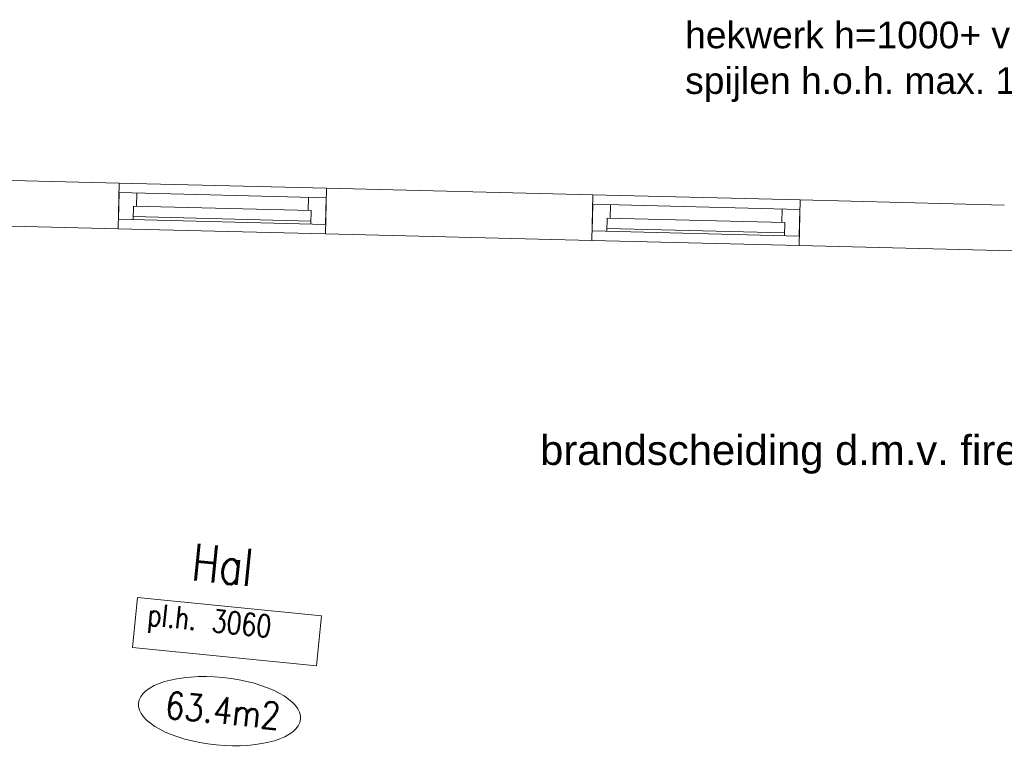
# Model space of a CAD drawing. Header units: millimetres. Extents: x -90830 to 24172, y -102460 to 73669.
# Tile 12 of 198: x -63975 to -57325, y 12468 to 17395. Entities that reach past the tile are written whole.
import ezdxf

# ---------------------------------------------------------------- set-up
doc = ezdxf.new("R2010")
doc.units = ezdxf.units.MM
for name, color, linetype, lineweight in [('Algemeen', 253, 'Continuous', 9), ('Standard', 253, 'Continuous', 9), ('V21-BUITENWANDEN', 253, 'Continuous', 9), ('V31-WANDOPENING-BUITEN', 253, 'Continuous', 9), ('V32-WANDOPENINGEN-BINNEN', 253, 'Continuous', 9)]:
    doc.layers.add(name, color=color, linetype=linetype, lineweight=lineweight)
doc.styles.add('ARIAL', font='arial.ttf')
doc.styles.add('TXT', font='txt.shx')

msp = doc.modelspace()

# ---------------------------------------------------------------- linework, layer by layer
at = {"layer": 'Standard'}
for p, q in [((-63302.1, 16291.9), (-61902.5, 16257.1)), ((-58703.5, 16177.4), (-60103.1, 16212.3)), ((-63309.7, 15983.6), (-61910.2, 15948.7)), ((-60110.7, 15904), (-58711.2, 15869.1)), ((-63180.2, 13492.9), (-63213.9, 13154.5)), ((-61937, 13369.2), (-63180.2, 13492.9)), ((-61970.7, 13030.8), (-61937, 13369.2)), ((-63213.9, 13154.5), (-61970.7, 13030.8))]:
    msp.add_line(p, q, dxfattribs=at)
msp.add_ellipse((-62625.9, 12725.2), major_axis=(547.3, -54.5), ratio=0.415553, dxfattribs=at)
at = {"layer": 'V21-BUITENWANDEN'}
for p, q in [((-63302.1, 16291.9), (-65021.5, 16334.7)), ((-63309.7, 15983.6), (-63302.1, 16291.9)), ((-61910.2, 15948.7), (-61902.5, 16257.1)), ((-60103.1, 16212.3), (-61902.5, 16257.1)), ((-60110.7, 15904), (-60103.1, 16212.3)), ((-58711.2, 15869.1), (-58703.5, 16177.4)), ((-57325, 16143.1), (-58703.5, 16177.4)), ((-63309.7, 15983.6), (-65029.2, 16026.4)), ((-60110.7, 15904), (-61910.2, 15948.7)), ((-56632, 15817.4), (-58711.2, 15869.1))]:
    msp.add_line(p, q, dxfattribs=at)
at = {"layer": 'V31-WANDOPENING-BUITEN'}
for p, q in [((-61904.1, 16192.9), (-63303.7, 16227.7)), ((-62006.3, 16105.4), (-63205.9, 16135.2)), ((-58705.1, 16113.2), (-60104.7, 16148.1)), ((-61908.6, 16012.9), (-63308.1, 16047.8)), ((-62008.1, 16035.4), (-63207.7, 16065.3)), ((-58807.3, 16025.8), (-60006.9, 16055.6)), ((-58709.6, 15933.3), (-60109.1, 15968.1)), ((-58809, 15955.8), (-60008.7, 15985.6))]:
    msp.add_line(p, q, dxfattribs=at)
at = {"layer": 'V32-WANDOPENINGEN-BINNEN'}
for p, q in [((-63303.7, 16227.7), (-63308.1, 16047.8)), ((-63185.9, 16134.8), (-63183.7, 16224.7)), ((-62026.3, 16105.9), (-62024.1, 16195.9)), ((-61904.1, 16192.9), (-61908.6, 16012.9)), ((-63208.2, 16045.3), (-63205.9, 16135.2)), ((-62008.5, 16015.4), (-62006.3, 16105.4)), ((-60104.7, 16148.1), (-60109.1, 15968.1)), ((-59986.9, 16055.1), (-59984.7, 16145.1)), ((-58827.3, 16026.3), (-58825.1, 16116.2)), ((-58705.1, 16113.2), (-58709.6, 15933.3)), ((-60009.2, 15965.6), (-60006.9, 16055.6)), ((-60009.2, 15965.6), (-60006.9, 16055.6)), ((-58809.5, 15935.8), (-58807.3, 16025.8))]:
    msp.add_line(p, q, dxfattribs=at)

# ---------------------------------------------------------------- texts
at = {"layer": 'Algemeen', "attachment_point": 7, "style": 'ARIAL'}
for s, insert, char_height, width in [('\\W1.00;hekwerk\\~h=1000+\\~vloer', (-59480.6, 17199.5), 180, 2718), ('\\W1.00;spijlen\\~h.o.h.\\~max.\\~100mm', (-59480.6, 16839.5), 180, 3035.91), ('\\W1.01;brandscheiding\\~d.m.v.\\~fireshield', (-60460.1, 14327.9), 200, 4050.55)]:
    msp.add_mtext(s, dxfattribs=dict(at, insert=insert, char_height=char_height, width=width))
at = {"layer": 'Standard', "attachment_point": 7, "rotation": 354.31686, "style": 'TXT'}
for s, insert, char_height, width in [('\\W0.78;Hal', (-62819.7, 13609.9), 250, 590.458), ('\\W0.78;pl.h.\\~3060', (-63120.8, 13255.5), 150, 1131.275), ('\\W0.84;63.4m2', (-62998.3, 12679.2), 180, 891.6)]:
    msp.add_mtext(s, dxfattribs=dict(at, insert=insert, char_height=char_height, width=width))

doc.saveas('drawing.dxf')
